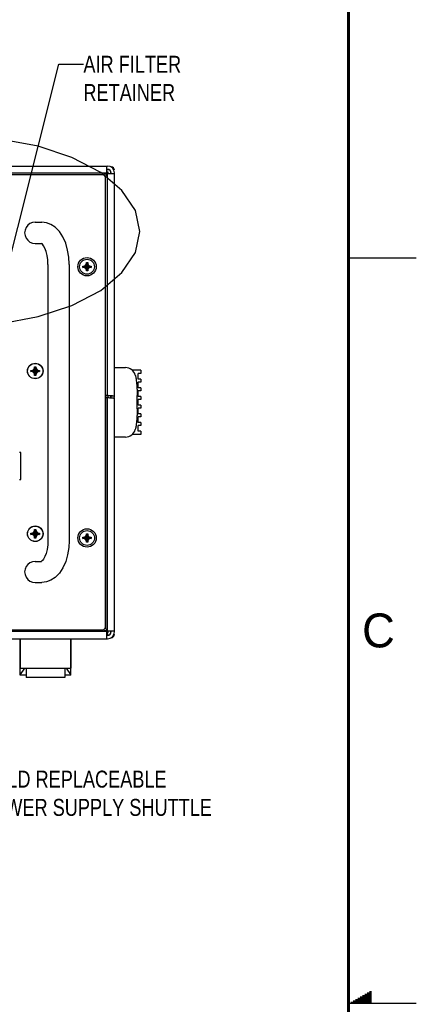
# Model space of a CAD drawing. Header units: inches. Extents: x 0 to 34, y 0 to 22.
# Tile 75 of 76: x 31.1 to 34, y 11 to 18.3. Entities that reach past the tile are written whole.
import ezdxf

# ---------------------------------------------------------------- set-up
doc = ezdxf.new("R2010")
doc.units = ezdxf.units.IN
doc.header["$LTSCALE"] = 1.87
doc.header["$MEASUREMENT"] = 0
doc.linetypes.add('PHANTOM', pattern=[0.8, 0.45, -0.05, 0.1, -0.05, 0.1, -0.05])
doc.layers.get('0').update_dxf_attribs({"linetype": 'CONTINUOUS'})
for name, color, linetype in [('DATUMCURVES', 7, 'CONTINUOUS'), ('DEFAULT_3', 7, 'PHANTOM'), ('DETAIL', 7, 'CONTINUOUS')]:
    doc.layers.add(name, color=color, linetype=linetype)
doc.styles.get("Standard").update_dxf_attribs({"font": 'txt', "width": 0.8})

msp = doc.modelspace()

# ---------------------------------------------------------------- linework, layer by layer
at = {"color": 7, "linetype": 'CONTINUOUS'}
for p, q in [((26.48239, 17.17622), (31.72435, 17.17622)), ((31.71687, 17.17622), (31.71687, 17.12322)), ((31.73446, 17.14748), (31.71687, 17.14763)), ((31.74685, 17.12047), (31.74685, 17.13498)), ((31.71687, 17.12322), (26.48987, 17.12322)), ((31.70669, 17.09646), (31.70885, 17.09862)), ((31.72935, 17.13122), (31.71687, 17.13122)), ((31.72135, 17.12047), (31.77435, 17.12047)), ((31.72135, 17.12047), (31.72135, 15.48356)), ((31.72935, 17.12047), (31.72935, 17.13122)), ((31.77435, 15.46895), (31.77435, 17.12622)), ((31.19086, 16.76164), (31.2393, 16.76164)), ((31.19086, 16.60539), (31.23672, 16.60539)), ((31.28461, 16.45047), (31.28458, 14.41739)), ((31.44086, 16.44914), (31.44083, 14.41739)), ((31.44086, 16.44914), (31.44085, 16.45292)), ((31.54227, 16.42873), (31.60312, 16.43821)), ((31.54227, 16.43821), (31.60312, 16.42873)), ((31.54257, 16.43822), (31.5517, 16.43822)), ((31.5517, 16.42872), (31.54257, 16.42872)), ((31.5517, 16.43822), (31.562, 16.44417)), ((31.5517, 16.42872), (31.5937, 16.43822)), ((31.5517, 16.43822), (31.5937, 16.42872)), ((31.562, 16.42277), (31.5517, 16.42872)), ((31.562, 16.44417), (31.56795, 16.45447)), ((31.562, 16.42277), (31.58339, 16.44417)), ((31.562, 16.44417), (31.58339, 16.42277)), ((31.56795, 16.41247), (31.562, 16.42277)), ((31.56795, 16.45447), (31.56795, 16.4636)), ((31.56795, 16.41247), (31.57745, 16.45447)), ((31.57745, 16.41247), (31.56795, 16.45447)), ((31.56795, 16.40334), (31.56795, 16.41247)), ((31.56796, 16.40304), (31.57743, 16.4639)), ((31.57743, 16.40304), (31.56796, 16.4639)), ((31.57745, 16.4636), (31.57745, 16.45447)), ((31.57745, 16.45447), (31.58339, 16.44417)), ((31.58339, 16.42277), (31.57745, 16.41247)), ((31.57745, 16.41247), (31.57745, 16.40334)), ((31.58339, 16.44417), (31.5937, 16.43822)), ((31.5937, 16.42872), (31.58339, 16.42277)), ((31.5937, 16.43822), (31.60282, 16.43822)), ((31.60282, 16.42872), (31.5937, 16.42872)), ((31.17958, 15.67579), (31.18635, 15.68752)), ((31.18635, 15.69652), (31.19535, 15.69652)), ((31.18635, 15.68752), (31.18635, 15.69652)), ((31.18635, 15.63252), (31.19535, 15.69652)), ((31.19535, 15.63252), (31.18635, 15.69652)), ((31.18635, 15.64152), (31.19535, 15.68752)), ((31.19535, 15.64152), (31.18635, 15.68752)), ((31.19535, 15.69652), (31.19535, 15.68752)), ((31.19535, 15.68752), (31.20212, 15.67579)), ((31.77435, 15.68997), (31.85587, 15.68997)), ((31.15885, 15.66002), (31.22285, 15.66902)), ((31.15885, 15.66902), (31.16785, 15.66902)), ((31.15885, 15.66902), (31.22285, 15.66002)), ((31.15885, 15.66002), (31.15885, 15.66902)), ((31.16785, 15.66002), (31.15885, 15.66002)), ((31.16785, 15.66902), (31.17958, 15.67579)), ((31.16785, 15.66002), (31.21385, 15.66902)), ((31.16785, 15.66902), (31.21385, 15.66002)), ((31.17958, 15.65325), (31.16785, 15.66002)), ((31.17958, 15.65325), (31.20212, 15.67579)), ((31.17958, 15.67579), (31.20212, 15.65325)), ((31.18635, 15.64152), (31.17958, 15.65325)), ((31.18635, 15.63252), (31.18635, 15.64152)), ((31.19535, 15.63252), (31.18635, 15.63252)), ((31.20212, 15.65325), (31.19535, 15.64152)), ((31.19535, 15.64152), (31.19535, 15.63252)), ((31.20212, 15.67579), (31.21385, 15.66902)), ((31.21385, 15.66002), (31.20212, 15.65325)), ((31.21385, 15.66902), (31.22285, 15.66902)), ((31.22285, 15.66002), (31.21385, 15.66002)), ((31.22285, 15.66902), (31.22285, 15.66002)), ((31.96935, 15.66997), (31.90664, 15.66997)), ((31.96935, 15.64747), (31.94935, 15.64747)), ((31.94935, 15.60568), (31.94935, 15.64747)), ((31.96935, 15.66997), (31.96935, 15.64747)), ((31.96935, 15.60568), (31.94935, 15.60568)), ((31.96935, 15.58318), (31.94935, 15.58318)), ((31.94935, 15.5414), (31.94935, 15.58318)), ((31.96935, 15.5414), (31.94935, 15.5414)), ((31.96935, 15.60568), (31.96935, 15.58318)), ((31.96935, 15.5414), (31.96935, 15.5189)), ((31.70785, 15.47472), (31.71687, 15.47472)), ((31.72457, 15.48356), (31.70885, 15.48356)), ((31.70885, 15.46895), (31.72457, 15.46895)), ((31.71687, 15.47472), (31.71687, 15.46895)), ((31.72135, 15.46895), (31.72135, 13.74672)), ((31.72935, 15.46895), (31.72935, 15.48305)), ((31.74764, 15.46895), (31.74635, 15.46895)), ((31.74685, 15.46987), (31.74685, 15.47868)), ((31.77435, 15.47868), (31.74935, 15.47868)), ((31.77435, 13.74097), (31.77435, 15.46407)), ((31.94185, 15.38457), (31.94185, 15.48287)), ((31.96935, 15.5189), (31.94935, 15.5189)), ((31.94935, 15.47711), (31.94935, 15.5189)), ((31.96935, 15.47711), (31.94935, 15.47711)), ((31.96935, 15.47711), (31.96935, 15.45461)), ((31.96935, 15.45461), (31.94935, 15.45461)), ((31.94935, 15.41283), (31.94935, 15.45461)), ((31.96935, 15.41283), (31.94935, 15.41283)), ((31.96935, 15.41283), (31.96935, 15.39033)), ((31.96935, 15.39033), (31.94935, 15.39033)), ((31.94935, 15.34854), (31.94935, 15.39033)), ((31.96935, 15.34854), (31.94935, 15.34854)), ((31.96935, 15.32604), (31.94935, 15.32604)), ((31.94935, 15.28426), (31.94935, 15.32604)), ((31.96935, 15.34854), (31.96935, 15.32604)), ((31.96935, 15.28426), (31.94935, 15.28426)), ((31.96935, 15.26176), (31.94935, 15.26176)), ((31.94935, 15.21997), (31.94935, 15.26176)), ((31.96935, 15.28426), (31.96935, 15.26176)), ((31.85587, 15.17747), (31.77435, 15.17747)), ((31.96935, 15.19747), (31.90664, 15.19747)), ((31.96935, 15.21997), (31.94935, 15.21997)), ((31.96935, 15.21997), (31.96935, 15.19747)), ((31.15883, 14.46002), (31.22283, 14.46902)), ((31.15883, 14.46902), (31.16783, 14.46902)), ((31.15883, 14.46902), (31.22283, 14.46002)), ((31.15883, 14.46002), (31.15883, 14.46902)), ((31.16783, 14.46002), (31.15883, 14.46002)), ((31.16783, 14.46902), (31.17956, 14.47579)), ((31.16783, 14.46002), (31.21383, 14.46902)), ((31.16783, 14.46902), (31.21383, 14.46002)), ((31.17956, 14.45325), (31.16783, 14.46002)), ((31.17956, 14.47579), (31.18633, 14.48752)), ((31.17956, 14.47579), (31.2021, 14.45325)), ((31.17956, 14.45325), (31.2021, 14.47579)), ((31.18633, 14.44152), (31.17956, 14.45325)), ((31.18633, 14.49652), (31.19533, 14.49652)), ((31.18633, 14.48752), (31.18633, 14.49652)), ((31.19533, 14.43252), (31.18633, 14.49652)), ((31.18633, 14.43252), (31.19533, 14.49652)), ((31.19533, 14.44152), (31.18633, 14.48752)), ((31.18633, 14.44152), (31.19533, 14.48752)), ((31.19533, 14.49652), (31.19533, 14.48752)), ((31.19533, 14.48752), (31.2021, 14.47579)), ((31.2021, 14.45325), (31.19533, 14.44152)), ((31.2021, 14.47579), (31.21383, 14.46902)), ((31.21383, 14.46002), (31.2021, 14.45325)), ((31.21383, 14.46902), (31.22283, 14.46902)), ((31.22283, 14.46002), (31.21383, 14.46002)), ((31.22283, 14.46902), (31.22283, 14.46002)), ((31.56215, 14.44442), (31.5681, 14.45472)), ((31.5681, 14.45472), (31.5681, 14.46385)), ((31.5776, 14.41272), (31.5681, 14.45472)), ((31.5681, 14.41272), (31.5776, 14.45472)), ((31.57758, 14.4033), (31.56811, 14.46415)), ((31.56811, 14.4033), (31.57758, 14.46415)), ((31.5776, 14.46385), (31.5776, 14.45472)), ((31.5776, 14.45472), (31.58354, 14.44442)), ((31.18633, 14.43252), (31.18633, 14.44152)), ((31.19533, 14.43252), (31.18633, 14.43252)), ((31.19533, 14.44152), (31.19533, 14.43252)), ((31.28458, 14.41739), (31.28458, 14.41606)), ((31.44083, 14.41739), (31.44082, 14.41361)), ((31.54242, 14.42898), (31.60327, 14.43846)), ((31.54242, 14.43846), (31.60327, 14.42898)), ((31.54272, 14.43847), (31.55185, 14.43847)), ((31.55185, 14.42897), (31.54272, 14.42897)), ((31.55185, 14.43847), (31.56215, 14.44442)), ((31.55185, 14.42897), (31.59385, 14.43847)), ((31.55185, 14.43847), (31.59385, 14.42897)), ((31.56215, 14.42302), (31.55185, 14.42897)), ((31.56215, 14.44442), (31.58354, 14.42302)), ((31.56215, 14.42302), (31.58354, 14.44442)), ((31.5681, 14.41272), (31.56215, 14.42302)), ((31.5681, 14.40359), (31.5681, 14.41272)), ((31.58354, 14.42302), (31.5776, 14.41272)), ((31.5776, 14.41272), (31.5776, 14.40359)), ((31.58354, 14.44442), (31.59385, 14.43847)), ((31.59385, 14.42897), (31.58354, 14.42302)), ((31.59385, 14.43847), (31.60297, 14.43847)), ((31.60297, 14.42897), (31.59385, 14.42897)), ((31.19083, 14.26114), (31.23668, 14.26114)), ((31.19083, 14.10489), (31.23926, 14.10489)), ((31.71687, 13.74397), (26.48987, 13.74397)), ((31.69379, 13.7577), (31.69502, 13.75647)), ((31.69937, 13.75647), (31.69937, 13.76064)), ((31.70885, 13.76857), (31.70667, 13.77074)), ((31.71687, 13.74397), (31.71687, 13.69097)), ((31.72187, 13.72497), (31.71687, 13.72497)), ((31.77435, 13.74672), (31.72135, 13.74672)), ((31.72187, 13.73997), (31.72187, 13.72497)), ((31.72187, 13.73622), (31.72935, 13.73622)), ((31.72935, 13.73622), (31.72935, 13.74672)), ((31.74685, 13.73247), (31.74685, 13.74672)), ((26.48239, 13.69097), (31.72435, 13.69097)), ((31.07837, 13.42242), (31.07837, 13.69097)), ((31.07962, 13.69097), (31.07962, 13.47286)), ((31.45212, 13.69097), (31.45212, 13.47286)), ((31.45337, 13.42242), (31.45337, 13.69097)), ((31.71687, 13.71981), (31.73446, 13.71997)), ((31.07962, 13.64868), (31.07837, 13.64868)), ((31.07962, 13.64389), (31.07837, 13.64389)), ((31.07962, 13.60306), (31.07837, 13.60308)), ((31.45337, 13.64868), (31.45212, 13.64868)), ((31.45337, 13.64389), (31.45212, 13.64389)), ((31.45212, 13.60306), (31.45337, 13.60308)), ((31.11037, 13.47286), (31.07837, 13.42752)), ((31.07962, 13.47286), (31.45212, 13.47286)), ((31.12337, 13.47286), (31.12337, 13.40536)), ((31.40837, 13.47286), (31.40837, 13.40536)), ((31.45337, 13.42752), (31.42136, 13.47286)), ((31.12337, 13.42242), (31.07837, 13.42242)), ((31.40837, 13.40536), (31.12337, 13.40536)), ((31.45337, 13.42242), (31.40837, 13.42242))]:
    msp.add_line(p, q, dxfattribs=at)
at = {"color": 3, "linetype": 'CONTINUOUS'}
for p, q in [((31.72435, 17.15122), (31.71687, 17.15122)), ((31.68787, 17.11051), (26.51887, 17.11059)), ((31.70782, 13.77651), (31.70787, 17.09051)), ((31.74935, 17.12047), (31.74935, 17.12622)), ((31.74935, 15.46987), (31.74935, 15.48158)), ((31.08384, 15.06452), (31.07384, 15.06452)), ((31.08384, 14.86452), (31.08384, 15.06452)), ((31.07384, 14.86452), (31.08384, 14.86452)), ((26.51882, 13.75659), (31.68782, 13.75651)), ((31.72187, 13.73997), (31.71687, 13.73997)), ((31.74935, 13.74097), (31.74935, 13.74672)), ((31.71687, 13.71597), (31.72435, 13.71597))]:
    msp.add_line(p, q, dxfattribs=at)
at = {"color": 2, "linetype": 'CONTINUOUS'}
for p, q in [((33.50002, 16.5), (34.00002, 16.5)), ((33.5693, 11.04), (33.66974, 11.04)), ((33.58662, 11.05), (33.66974, 11.05)), ((33.60394, 11.06), (33.66974, 11.06)), ((33.62126, 11.07), (33.66974, 11.07)), ((33.63858, 11.08), (33.66974, 11.08)), ((33.65591, 11.09), (33.66974, 11.09)), ((34.00002, 11), (33.50002, 11)), ((33.51734, 11.01), (33.66974, 11.01)), ((33.53466, 11.02), (33.66974, 11.02)), ((33.55198, 11.03), (33.66974, 11.03))]:
    msp.add_line(p, q, dxfattribs=at)
at = {"color": 7, "linetype": 'CONTINUOUS', "const_width": 0.02}
msp.add_lwpolyline([(33.50002, 0.5), (33.50002, 21.5)], dxfattribs=at)
at = {"color": 7, "linetype": 'CONTINUOUS'}
for points in [[(31.44085, 16.45292), (31.43804, 16.50324), (31.42953, 16.55614), (31.41515, 16.60664), (31.39473, 16.65311), (31.36858, 16.69321), (31.33848, 16.72414), (31.30633, 16.74534), (31.27314, 16.7576), (31.2393, 16.76164)], [(31.28461, 16.45047), (31.28291, 16.48432), (31.278, 16.51748), (31.27047, 16.54676), (31.26132, 16.57061), (31.25181, 16.58819), (31.24338, 16.59938), (31.23744, 16.60487), (31.23672, 16.60537)], [(31.28458, 14.41606), (31.28288, 14.38221), (31.27796, 14.34906), (31.27044, 14.31977), (31.26129, 14.29592), (31.25178, 14.27834), (31.24334, 14.26715), (31.2374, 14.26166), (31.23668, 14.26116)], [(31.44082, 14.41361), (31.43801, 14.36328), (31.42949, 14.31039), (31.41511, 14.25989), (31.39469, 14.21342), (31.36854, 14.17332), (31.33844, 14.14239), (31.30629, 14.1212), (31.2731, 14.10893), (31.23926, 14.10489)]]:
    msp.add_lwpolyline(points, dxfattribs=at)
for centre, radius in [((31.5727, 16.43347), 0.0675), ((31.5727, 16.43347), 0.05475), ((31.19085, 15.66452), 0.05625), ((31.19083, 14.46452), 0.05625), ((31.57285, 14.43372), 0.0675), ((31.57285, 14.43372), 0.05475)]:
    msp.add_circle(centre, radius, dxfattribs=at)
at = {"color": 3, "linetype": 'CONTINUOUS'}
for centre in [(31.19085, 15.66452), (31.19083, 14.46452)]:
    msp.add_circle(centre, 0.0575, dxfattribs=at)
at = {"color": 7, "linetype": 'CONTINUOUS'}
for centre, radius, start, end in [((31.72435, 17.12622), 0.05, 0, 90), ((31.74935, 17.14432), 0.025, 0, 87.5), ((31.19086, 16.68352), 0.07812, 89.999139, 269.999139), ((31.85587, 15.61497), 0.075, 14.401475, 90), ((31.85587, 15.25247), 0.075, 270, 345.598525), ((31.19083, 14.18302), 0.07812, 89.999139, 269.999139), ((31.72435, 13.74097), 0.05, 270, 360), ((31.74935, 13.72312), 0.025, 272.5, 360)]:
    msp.add_arc(centre, radius, start, end, dxfattribs=at)
at = {"color": 3, "linetype": 'CONTINUOUS'}
for centre, radius, start, end in [((31.72435, 17.12622), 0.025, 0, 90), ((31.68787, 17.09051), 0.02, 359.999139, 89.999139), ((31.68782, 13.77651), 0.02, 269.999139, 359.999139), ((31.72435, 13.74097), 0.025, 270, 360)]:
    msp.add_arc(centre, radius, start, end, dxfattribs=at)
at = {"color": 7, "linetype": 'CONTINUOUS'}
for points in [[(31.69987, 17.11365), (31.69824, 17.11269), (31.69663, 17.11171), (31.69502, 17.11072)], [(31.7023, 17.11507), (31.70149, 17.1146), (31.70068, 17.11413), (31.69987, 17.11365)], [(31.70959, 17.11889), (31.7071, 17.11774), (31.70468, 17.11644), (31.7023, 17.11507)], [(31.70885, 17.09862), (31.71032, 17.10104), (31.71179, 17.10345), (31.7132, 17.1059)], [(31.71687, 17.12167), (31.71438, 17.12094), (31.71195, 17.11998), (31.70959, 17.11889)], [(31.72457, 15.46895), (31.72713, 15.46858), (31.7297, 15.46834), (31.73227, 15.46813)], [(31.74785, 15.48155), (31.74623, 15.48167), (31.74461, 15.48179), (31.74298, 15.48192)], [(31.74622, 15.46706), (31.74676, 15.46702), (31.74731, 15.46698), (31.74785, 15.46694)], [(31.74954, 15.48143), (31.74898, 15.48147), (31.74841, 15.48151), (31.74785, 15.48155)], [(31.74785, 15.46694), (31.75, 15.46678), (31.75216, 15.46663), (31.75438, 15.46651)], [(31.77177, 15.46489), (31.77297, 15.46489), (31.77435, 15.46497), (31.77435, 15.46407)], [(31.69502, 13.75647), (31.69663, 13.75549), (31.69824, 13.7545), (31.69987, 13.75354)], [(31.69987, 13.75354), (31.70068, 13.75306), (31.70149, 13.75259), (31.7023, 13.75212)], [(31.7023, 13.75212), (31.70468, 13.75076), (31.7071, 13.74945), (31.70959, 13.7483)], [(31.7132, 13.76129), (31.71179, 13.76374), (31.71032, 13.76616), (31.70885, 13.76857)], [(31.70959, 13.7483), (31.71195, 13.74721), (31.71438, 13.74625), (31.71687, 13.74552)], [(31.71702, 13.754), (31.71587, 13.75649), (31.71456, 13.75891), (31.7132, 13.76129)], [(31.7198, 13.74672), (31.71907, 13.74921), (31.71811, 13.75164), (31.71702, 13.754)]]:
    msp.add_open_spline(points, degree=3, dxfattribs=at)
for points, knots in [([(31.7132, 17.1059), (31.71456, 17.10828), (31.7171, 17.11299), (31.71907, 17.11798), (31.7198, 17.12047)], [0, 0, 0, 0, 0.5134674, 1, 1, 1, 1]), ([(31.5422, 16.43347), (31.5422, 16.434), (31.5422, 16.43506), (31.54223, 16.43664), (31.54225, 16.43769), (31.54227, 16.43821)], [0, 0, 0, 0, 0.3349341, 0.6681787, 1, 1, 1, 1]), ([(31.54227, 16.42873), (31.54225, 16.42926), (31.54223, 16.43031), (31.5422, 16.43189), (31.5422, 16.43294), (31.5422, 16.43347)], [0, 0, 0, 0, 0.3317416, 0.6649954, 1, 1, 1, 1]), ([(31.54227, 16.43821), (31.54232, 16.43821), (31.54242, 16.43822), (31.54252, 16.43822), (31.54257, 16.43822)], [0, 0, 0, 0, 0.5001653, 1, 1, 1, 1]), ([(31.54257, 16.42872), (31.54252, 16.42872), (31.54242, 16.42873), (31.54232, 16.42873), (31.54227, 16.42873)], [0, 0, 0, 0, 0.4998399, 1, 1, 1, 1]), ([(31.56795, 16.4636), (31.56795, 16.46365), (31.56795, 16.46375), (31.56796, 16.46385), (31.56796, 16.4639)], [0, 0, 0, 0, 0.4998399, 1, 1, 1, 1]), ([(31.56796, 16.4639), (31.56901, 16.46393), (31.57112, 16.46397), (31.57428, 16.46397), (31.57638, 16.46393), (31.57743, 16.4639)], [0, 0, 0, 0, 0.332868, 0.6671321, 1, 1, 1, 1]), ([(31.57743, 16.4639), (31.57744, 16.46385), (31.57744, 16.46375), (31.57744, 16.46365), (31.57745, 16.4636)], [0, 0, 0, 0, 0.5001653, 1, 1, 1, 1]), ([(31.60282, 16.43822), (31.60287, 16.43822), (31.60297, 16.43822), (31.60307, 16.43821), (31.60312, 16.43821)], [0, 0, 0, 0, 0.4998399, 1, 1, 1, 1]), ([(31.60312, 16.42873), (31.60307, 16.42873), (31.60297, 16.42873), (31.60287, 16.42872), (31.60282, 16.42872)], [0, 0, 0, 0, 0.5001653, 1, 1, 1, 1]), ([(31.60312, 16.43821), (31.60314, 16.43769), (31.60317, 16.43664), (31.60319, 16.43506), (31.6032, 16.434), (31.6032, 16.43347)], [0, 0, 0, 0, 0.3317416, 0.6649954, 1, 1, 1, 1]), ([(31.6032, 16.43347), (31.6032, 16.43294), (31.60319, 16.43189), (31.60317, 16.43031), (31.60314, 16.42926), (31.60312, 16.42873)], [0, 0, 0, 0, 0.3349341, 0.6681787, 1, 1, 1, 1]), ([(31.56796, 16.40304), (31.56796, 16.40309), (31.56795, 16.40319), (31.56795, 16.40329), (31.56795, 16.40334)], [0, 0, 0, 0, 0.5001653, 1, 1, 1, 1]), ([(31.57743, 16.40304), (31.57638, 16.40301), (31.57428, 16.40297), (31.57112, 16.40297), (31.56901, 16.40301), (31.56796, 16.40304)], [0, 0, 0, 0, 0.332868, 0.6671321, 1, 1, 1, 1]), ([(31.57745, 16.40334), (31.57744, 16.40329), (31.57744, 16.40319), (31.57744, 16.40309), (31.57743, 16.40304)], [0, 0, 0, 0, 0.4998399, 1, 1, 1, 1]), ([(31.92851, 15.63362), (31.92906, 15.63148), (31.93167, 15.62067), (31.9353, 15.60041), (31.93852, 15.57221), (31.94055, 15.54312), (31.94164, 15.51332), (31.94185, 15.49308), (31.94185, 15.48287)], [0, 0, 0, 0, 0.0478232, 0.2382586, 0.4286939, 0.6191293, 0.8095646, 1, 1, 1, 1]), ([(31.74298, 15.48192), (31.73944, 15.48219), (31.73326, 15.48263), (31.72713, 15.48319), (31.72457, 15.48356)], [0, 0, 0, 0, 0.5808673, 1, 1, 1, 1]), ([(31.73227, 15.46813), (31.73585, 15.46783), (31.74053, 15.4675), (31.74514, 15.46714), (31.74622, 15.46706)], [0, 0, 0, 0, 0.7663767, 1, 1, 1, 1]), ([(31.76457, 15.48032), (31.76153, 15.48078), (31.75617, 15.48098), (31.75113, 15.48131), (31.74954, 15.48143)], [0, 0, 0, 0, 0.6806262, 1, 1, 1, 1]), ([(31.75438, 15.46651), (31.75788, 15.46631), (31.76412, 15.46608), (31.76857, 15.46487), (31.77177, 15.46489)], [0, 0, 0, 0, 0.5850364, 1, 1, 1, 1]), ([(31.77435, 15.47868), (31.77435, 15.47958), (31.76926, 15.4793), (31.76673, 15.47998), (31.76457, 15.48032)], [0, 0, 0, 0, 0.2714021, 1, 1, 1, 1]), ([(31.94185, 15.38457), (31.94185, 15.37437), (31.94164, 15.35412), (31.94055, 15.32432), (31.93852, 15.29523), (31.9353, 15.26704), (31.93167, 15.24678), (31.92906, 15.23597), (31.92851, 15.23382)], [0, 0, 0, 0, 0.1904354, 0.3808707, 0.5713061, 0.7617414, 0.9521768, 1, 1, 1, 1]), ([(31.5681, 14.46385), (31.5681, 14.4639), (31.5681, 14.464), (31.56811, 14.4641), (31.56811, 14.46415)], [0, 0, 0, 0, 0.4998399, 1, 1, 1, 1]), ([(31.56811, 14.46415), (31.56916, 14.46418), (31.57127, 14.46422), (31.57443, 14.46422), (31.57653, 14.46418), (31.57758, 14.46415)], [0, 0, 0, 0, 0.332868, 0.6671321, 1, 1, 1, 1]), ([(31.57758, 14.46415), (31.57759, 14.4641), (31.57759, 14.464), (31.57759, 14.4639), (31.5776, 14.46385)], [0, 0, 0, 0, 0.5001653, 1, 1, 1, 1]), ([(31.54235, 14.43372), (31.54235, 14.43425), (31.54235, 14.43531), (31.54238, 14.43689), (31.5424, 14.43794), (31.54242, 14.43846)], [0, 0, 0, 0, 0.3349341, 0.6681787, 1, 1, 1, 1]), ([(31.54242, 14.42898), (31.5424, 14.42951), (31.54238, 14.43056), (31.54235, 14.43214), (31.54235, 14.43319), (31.54235, 14.43372)], [0, 0, 0, 0, 0.3317416, 0.6649954, 1, 1, 1, 1]), ([(31.54242, 14.43846), (31.54247, 14.43846), (31.54257, 14.43847), (31.54267, 14.43847), (31.54272, 14.43847)], [0, 0, 0, 0, 0.5001653, 1, 1, 1, 1]), ([(31.54272, 14.42897), (31.54267, 14.42897), (31.54257, 14.42898), (31.54247, 14.42898), (31.54242, 14.42898)], [0, 0, 0, 0, 0.4998399, 1, 1, 1, 1]), ([(31.56811, 14.4033), (31.56811, 14.40334), (31.5681, 14.40344), (31.5681, 14.40354), (31.5681, 14.40359)], [0, 0, 0, 0, 0.5001653, 1, 1, 1, 1]), ([(31.57758, 14.4033), (31.57653, 14.40326), (31.57443, 14.40322), (31.57127, 14.40322), (31.56916, 14.40326), (31.56811, 14.4033)], [0, 0, 0, 0, 0.332868, 0.6671321, 1, 1, 1, 1]), ([(31.5776, 14.40359), (31.57759, 14.40354), (31.57759, 14.40344), (31.57759, 14.40334), (31.57758, 14.4033)], [0, 0, 0, 0, 0.4998399, 1, 1, 1, 1]), ([(31.60297, 14.43847), (31.60302, 14.43847), (31.60312, 14.43847), (31.60322, 14.43846), (31.60327, 14.43846)], [0, 0, 0, 0, 0.4998399, 1, 1, 1, 1]), ([(31.60327, 14.42898), (31.60322, 14.42898), (31.60312, 14.42898), (31.60302, 14.42897), (31.60297, 14.42897)], [0, 0, 0, 0, 0.5001653, 1, 1, 1, 1]), ([(31.60327, 14.43846), (31.60329, 14.43794), (31.60332, 14.43689), (31.60334, 14.43531), (31.60335, 14.43425), (31.60335, 14.43372)], [0, 0, 0, 0, 0.3317416, 0.6649954, 1, 1, 1, 1]), ([(31.60335, 14.43372), (31.60335, 14.43319), (31.60334, 14.43214), (31.60332, 14.43056), (31.60329, 14.42951), (31.60327, 14.42898)], [0, 0, 0, 0, 0.3349341, 0.6681787, 1, 1, 1, 1])]:
    msp.add_open_spline(points, degree=3, knots=knots, dxfattribs=at)
at = {"layer": 'DATUMCURVES', "color": 40, "linetype": 'CONTINUOUS'}
for p, q in [((31.69502, 17.11072), (31.69366, 17.10936)), ((31.70885, 17.09862), (31.70669, 17.09646)), ((31.70885, 15.48356), (31.70885, 17.09862)), ((31.70885, 15.46895), (31.70885, 13.76857)), ((31.70885, 13.76857), (31.70667, 13.77074))]:
    msp.add_line(p, q, dxfattribs=at)
at = {"layer": 'DEFAULT_3', "color": 2, "linetype": 'PHANTOM'}
msp.add_lwpolyline([(30.9276, 16.01329), (31.21135, 16.06533), (31.46101, 16.14766), (31.67353, 16.25928), (31.83029, 16.39041), (31.92938, 16.53944), (31.96211, 16.69331), (31.92938, 16.84718), (31.83029, 16.99621), (31.67353, 17.12734), (31.46101, 17.23896), (31.21135, 17.32129), (30.9276, 17.37334)], dxfattribs=at)
at = {"layer": 'DETAIL', "color": 2, "linetype": 'CONTINUOUS'}
for p, q in [((30.84827, 15.87702), (31.36586, 17.92622)), ((31.36586, 17.92622), (31.54586, 17.92622))]:
    msp.add_line(p, q, dxfattribs=at)

# ---------------------------------------------------------------- texts
at = {"color": 2, "linetype": 'CONTINUOUS'}
msp.add_text('C', height=0.25, dxfattribs=at).set_placement((33.6004, 13.62673))
at = {"layer": 'DETAIL', "color": 2, "linetype": 'CONTINUOUS', "char_height": 0.125, "attachment_point": 1}
for s, insert, width in [('AIR FILTER\\PRETAINER', (31.54586, 17.98872), 1), ('FIELD REPLACEABLE\\PPOWER SUPPLY SHUTTLE', (30.77684, 12.71786), 2)]:
    msp.add_mtext(s, dxfattribs=dict(at, insert=insert, width=width))

doc.saveas('drawing.dxf')
